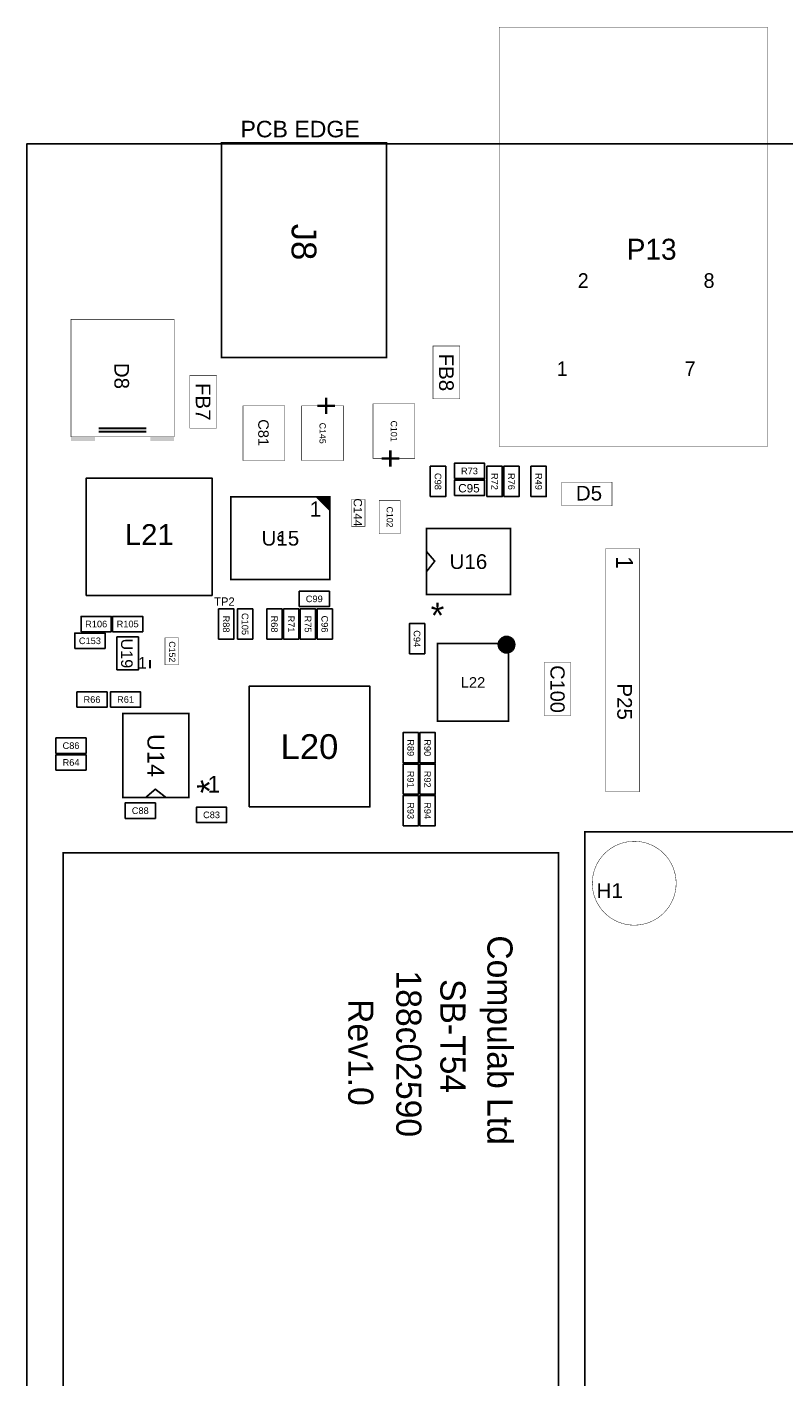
# Model space of a CAD drawing. Extents: x 0 to 127, y -6 to 140.
# Tile 2 of 3: x 0 to 46, y 58 to 140. Entities that reach past the tile are written whole.
import ezdxf
from ezdxf.enums import TextEntityAlignment as Align

# ---------------------------------------------------------------- set-up
doc = ezdxf.new("R2010")
doc.units = 0
doc.header["$MEASUREMENT"] = 0
for name, color, linetype in [('ASSEMBLY_OUTLINES_TOP', 102, 'CONTINUOUS'), ('ASSEMBLY_REF_DES_TOP', 102, 'CONTINUOUS'), ('BOARD_OUTLINE', 10, 'CONTINUOUS')]:
    doc.layers.add(name, color=color, linetype=linetype)
doc.styles.add('ARIAL', font='ARIAL.TTF')
doc.styles.add('VERIBEST_GERBER_0', font='txt')
doc.styles.add('VERIBEST_GERBER_1', font='ARIAL.TTF')

msp = doc.modelspace()

# ---------------------------------------------------------------- hatches: boundary and pattern name
at = {"layer": 'ASSEMBLY_OUTLINES_TOP'}
msp.add_hatch(color=256, dxfattribs=at).paths.add_polyline_path([(18.345891, 110.7809), (17.545891, 111.5809), (18.345891, 111.5809)], flags=0)
h = msp.add_hatch(color=256, dxfattribs=at)
edge = h.paths.add_edge_path()
edge.add_arc((29.0455, 102.637109), 0.5, 0, 360)

# ---------------------------------------------------------------- linework, layer by layer
for points, const_width in [([(28.596428, 114.629973), (28.596428, 140.029973), (44.852428, 140.029973), (44.852428, 114.629973)], 0.0254), ([(11.7773, 120.021109), (11.7773, 133.021109), (21.7773, 133.021109), (21.7773, 120.021109)], 0.1), ([(2.662709, 115.2277), (2.662709, 122.3397), (8.911109, 122.3397), (8.911109, 115.2277)], 0.0254), ([(24.5872, 117.5258), (24.5872, 120.7262), (26.2128, 120.7262), (26.2128, 117.5258)], 0.0254), ([(9.8552, 115.7478), (9.8552, 118.9482), (11.4808, 118.9482), (11.4808, 115.7478)], 0.0254), ([(13.081, 113.792), (13.081, 117.094), (15.621, 117.094), (15.621, 113.792)], 0.0254), ([(16.637, 113.792), (16.637, 117.094), (19.177, 117.094), (19.177, 113.792)], 0.0254), ([(20.955, 113.919), (20.955, 117.221), (23.495, 117.221), (23.495, 113.919)], 0.0254), ([(32.385, 111.0488), (32.385, 112.4712), (35.433, 112.4712), (35.433, 111.0488)], 0.0254), ([(12.345891, 106.5809), (12.345891, 111.5809), (18.345891, 111.5809), (18.345891, 106.5809)], 0.1), ([(19.6596, 109.8042), (19.6596, 111.4298), (20.4724, 111.4298), (20.4724, 109.8042)], 0.0254), ([(21.336, 109.347), (21.336, 111.379), (22.606, 111.379), (22.606, 109.347)], 0.0254), ([(24.1941, 105.666309), (24.1941, 109.666309), (29.2741, 109.666309), (29.2741, 105.666309)], 0.1), ([(35.052, 93.726), (35.052, 108.458), (37.084, 108.458), (37.084, 93.726)], 0.0254), ([(8.3566, 101.4222), (8.3566, 103.0478), (9.1694, 103.0478), (9.1694, 101.4222)], 0.0254), ([(24.8635, 98.001109), (24.8635, 102.701109), (29.1635, 102.701109), (29.1635, 98.001109)], 0.1), ([(31.3182, 98.3488), (31.3182, 101.5492), (32.9438, 101.5492), (32.9438, 98.3488)], 0.0254), ([(5.802091, 93.3837), (5.802091, 98.4637), (9.802091, 98.4637), (9.802091, 93.3837)], 0.1), ([(33.779051, 23.560125), (33.779051, 91.310125), (106.245251, 91.310125), (106.245251, 23.560125)], 0.100076), ([(2.1837, 33.935509), (2.1837, 90.035509), (32.1837, 90.035509), (32.1837, 33.935509)], 0.1)]:
    msp.add_lwpolyline(points, close=True, dxfattribs=dict(at, const_width=const_width))
for points, const_width in [([(4.339109, 115.7357), (7.234709, 115.7357)], 0.127), ([(4.339109, 115.5325), (7.234709, 115.5325)], 0.127), ([(4.339109, 115.5325), (7.234709, 115.5325)], 0.127), ([(18.345891, 110.7809), (17.545891, 111.5809)], 0.1), ([(24.20807, 108.260669), (24.693464, 107.696027), (24.20807, 107.071949)], 0.1016), ([(7.446, 101.208), (7.446, 101.708)], 0.13), ([(7.207731, 93.39767), (7.772373, 93.883064), (8.396451, 93.39767)], 0.1016)]:
    msp.add_lwpolyline(points, dxfattribs=dict(at, const_width=const_width))
for points in [[(24.427, 111.607), (24.427, 113.437), (25.357, 113.437), (25.357, 111.607)], [(25.882, 112.692), (25.882, 113.622), (27.712, 113.622), (27.712, 112.692)], [(27.856, 111.607), (27.856, 113.437), (28.786, 113.437), (28.786, 111.607)], [(28.872, 111.607), (28.872, 113.437), (29.802, 113.437), (29.802, 111.607)], [(30.523, 111.607), (30.523, 113.437), (31.453, 113.437), (31.453, 111.607)], [(3.5935, 105.617491), (3.5935, 112.729491), (11.2135, 112.729491), (11.2135, 105.617491)], [(25.882, 111.676), (25.882, 112.606), (27.712, 112.606), (27.712, 111.676)], [(18.345891, 110.7809), (17.545891, 111.5809), (18.345891, 111.5809)], [(16.484, 104.945), (16.484, 105.875), (18.314, 105.875), (18.314, 104.945)], [(11.6, 102.971), (11.6, 104.801), (12.53, 104.801), (12.53, 102.971)], [(12.743, 102.971), (12.743, 104.801), (13.673, 104.801), (13.673, 102.971)], [(14.521, 102.971), (14.521, 104.801), (15.451, 104.801), (15.451, 102.971)], [(15.537, 102.971), (15.537, 104.801), (16.467, 104.801), (16.467, 102.971)], [(16.553, 102.971), (16.553, 104.801), (17.483, 104.801), (17.483, 102.971)], [(17.569, 102.971), (17.569, 104.801), (18.499, 104.801), (18.499, 102.971)], [(3.276, 103.421), (3.276, 104.351), (5.106, 104.351), (5.106, 103.421)], [(5.181, 103.421), (5.181, 104.351), (7.011, 104.351), (7.011, 103.421)], [(23.157, 102.082), (23.157, 103.912), (24.087, 103.912), (24.087, 102.082)], [(2.895, 102.405), (2.895, 103.335), (4.725, 103.335), (4.725, 102.405)], [(5.446, 101.108), (5.446, 103.108), (6.746, 103.108), (6.746, 101.108)], [(3.022, 98.849), (3.022, 99.779), (4.852, 99.779), (4.852, 98.849)], [(5.054, 98.849), (5.054, 99.779), (6.884, 99.779), (6.884, 98.849)], [(13.4499, 92.807309), (13.4499, 100.122509), (20.7651, 100.122509), (20.7651, 92.807309)], [(22.776, 95.478), (22.776, 97.308), (23.706, 97.308), (23.706, 95.478)], [(23.792, 95.478), (23.792, 97.308), (24.722, 97.308), (24.722, 95.478)], [(1.752, 96.055), (1.752, 96.985), (3.582, 96.985), (3.582, 96.055)], [(1.752, 95.039), (1.752, 95.969), (3.582, 95.969), (3.582, 95.039)], [(22.776, 93.573), (22.776, 95.403), (23.706, 95.403), (23.706, 93.573)], [(23.792, 93.573), (23.792, 95.403), (24.722, 95.403), (24.722, 93.573)], [(22.776, 91.668), (22.776, 93.498), (23.706, 93.498), (23.706, 91.668)], [(23.792, 91.668), (23.792, 93.498), (24.722, 93.498), (24.722, 91.668)], [(5.943, 92.118), (5.943, 93.048), (7.773, 93.048), (7.773, 92.118)], [(10.261, 91.864), (10.261, 92.794), (12.091, 92.794), (12.091, 91.864)]]:
    msp.add_lwpolyline(points, close=True, dxfattribs=at)
for points, const_width in [([(15.204391, 109.0809, -1), (15.487391, 109.0809, -1)], 0.1), ([(34.236152, 88.189308, -1), (39.316152, 88.189308, -1)], 0.0254)]:
    msp.add_lwpolyline(points, format="xyb", close=True, dxfattribs=dict(at, const_width=const_width))
msp.add_circle((29.0455, 102.637109), 0.5, dxfattribs=at)
for points in [[(2.662709, 114.9737), (4.110509, 114.9737), (2.662709, 115.2277), (4.110509, 115.2277)], [(7.463309, 114.9737), (8.911109, 114.9737), (7.463309, 115.2277), (8.911109, 115.2277)]]:
    msp.add_solid(points, dxfattribs=at)
at = {"layer": 'BOARD_OUTLINE'}
msp.add_lwpolyline([(0, -0.635), (0, 132.969), (127, 132.969), (127, -0.635)], close=True, dxfattribs=at)

# ---------------------------------------------------------------- texts
at = {"layer": 'ASSEMBLY_OUTLINES_TOP'}
for s, height, style, p in [('PCB EDGE', 1, 'ARIAL', (16.540725, 133.861684)), ('2', 0.889, 'VERIBEST_GERBER_0', (33.688369, 124.686096)), ('8', 0.889, 'VERIBEST_GERBER_0', (41.308369, 124.686096)), ('1', 0.889, 'VERIBEST_GERBER_0', (32.418369, 119.352096)), ('7', 0.889, 'VERIBEST_GERBER_0', (40.165369, 119.352096)), ('1', 0.9144, 'VERIBEST_GERBER_1', (17.469026, 110.85162)), ('*', 1.524, 'ARIAL', (24.85976, 104.410753)), ('1', 0.7, 'VERIBEST_GERBER_0', (6.984604, 101.536606)), ('1', 1.016, 'VERIBEST_GERBER_0', (11.313793, 94.18253))]:
    msp.add_text(s, height=height, dxfattribs=dict(at, style=style)).set_placement(p, align=Align.MIDDLE_CENTER)
at = {"layer": 'ASSEMBLY_OUTLINES_TOP', "style": 'VERIBEST_GERBER_0'}
for s, height, rotation, p in [('+', 1.524, 270, (18.906744, 117.692424)), ('+', 1.524, 90, (21.225256, 113.320576)), ('1', 1.016, 270, (36.696041, 107.988455))]:
    msp.add_text(s, height=height, rotation=rotation, dxfattribs=at).set_placement(p, align=Align.TOP_LEFT)
at = {"layer": 'ASSEMBLY_OUTLINES_TOP'}
for s, rotation, style, p in [('*', 90, 'ARIAL', (11.057647, 94.04936)), ('Compulab Ltd', 270, 'VERIBEST_GERBER_0', (28.646025, 78.689092)), ('188c02590', 270, 'VERIBEST_GERBER_0', (23.127621, 77.85775)), ('SB-T54', 270, 'VERIBEST_GERBER_0', (25.798685, 78.931916)), ('Rev1.0', 270, 'VERIBEST_GERBER_0', (20.215511, 77.94284))]:
    msp.add_text(s, height=1.524, rotation=rotation, dxfattribs=dict(at, style=style)).set_placement(p, align=Align.MIDDLE_CENTER)
at = {"layer": 'ASSEMBLY_REF_DES_TOP'}
for s, height, style, p in [('J8', 1.5, 'ARIAL', (16.7773, 127.021109)), ('D8', 0.889, 'ARIAL', (5.736109, 118.9107)), ('FB8', 0.889, 'ARIAL', (25.4, 119.126)), ('FB7', 0.889, 'ARIAL', (10.668, 117.348)), ('C81', 0.635, 'ARIAL', (14.321028, 115.472972)), ('C101', 0.381, 'ARIAL', (22.225, 115.57)), ('C145', 0.381, 'ARIAL', (17.907, 115.443)), ('C98', 0.4, 'ARIAL', (24.892, 112.522)), ('R72', 0.4, 'ARIAL', (28.321, 112.522)), ('R76', 0.4, 'ARIAL', (29.337, 112.522)), ('R49', 0.4, 'ARIAL', (30.988, 112.522)), ('C144', 0.508, 'ARIAL', (20.036028, 110.646972)), ('C102', 0.381, 'ARIAL', (21.971, 110.363)), ('R88', 0.4, 'ARIAL', (12.065, 103.886)), ('C105', 0.4, 'ARIAL', (13.208, 103.886)), ('R68', 0.4, 'ARIAL', (14.986, 103.886)), ('R71', 0.4, 'ARIAL', (16.002, 103.886)), ('R75', 0.4, 'ARIAL', (17.018, 103.886)), ('C96', 0.4, 'ARIAL', (18.034, 103.886)), ('C94', 0.4, 'ARIAL', (23.622, 102.997)), ('U19', 0.7, 'ARIAL', (6.046, 102.108)), ('C152', 0.381, 'ARIAL', (8.792972, 102.205028)), ('C100', 0.8636, 'ARIAL', (32.131, 99.949)), ('P25', 0.889, 'VERIBEST_GERBER_1', (36.195, 99.187)), ('U14', 1.016, 'ARIAL', (7.802151, 95.923583)), ('R89', 0.4, 'ARIAL', (23.241, 96.393)), ('R90', 0.4, 'ARIAL', (24.257, 96.393)), ('R91', 0.4, 'ARIAL', (23.241, 94.488)), ('R92', 0.4, 'ARIAL', (24.257, 94.488)), ('R93', 0.4, 'ARIAL', (23.241, 92.583)), ('R94', 0.4, 'ARIAL', (24.257, 92.583))]:
    msp.add_text(s, height=height, rotation=270, dxfattribs=dict(at, style=style)).set_placement(p, align=Align.MIDDLE_CENTER)
at = {"layer": 'ASSEMBLY_REF_DES_TOP', "style": 'VERIBEST_GERBER_0'}
msp.add_text('P13', height=1.27, dxfattribs=at).set_placement((39.343076, 125.567186), align=Align.BOTTOM_RIGHT)
at = {"layer": 'ASSEMBLY_REF_DES_TOP', "style": 'ARIAL'}
for s, height, p in [('R73', 0.4, (26.797, 113.157)), ('C95', 0.508, (26.767028, 112.111028)), ('D5', 0.889, (34.036, 111.8108)), ('L21', 1.27, (7.4035, 109.300491)), ('U15', 0.89, (15.345891, 109.0809)), ('U16', 0.890016, (26.7341, 107.666309)), ('C99', 0.4, (17.399, 105.41)), ('R106', 0.4, (4.191, 103.886)), ('R105', 0.4, (6.096, 103.886)), ('C153', 0.4, (3.81, 102.87)), ('L22', 0.635, (27.0135, 100.351109)), ('R66', 0.4, (3.937, 99.314)), ('R61', 0.4, (5.969, 99.314)), ('C86', 0.4, (2.667, 96.52)), ('L20', 1.5, (17.1075, 96.464909)), ('R64', 0.4, (2.667, 95.504)), ('C88', 0.4, (6.858, 92.583)), ('C83', 0.4, (11.176, 92.329))]:
    msp.add_text(s, height=height, dxfattribs=at).set_placement(p, align=Align.MIDDLE_CENTER)
at = {"layer": 'ASSEMBLY_REF_DES_TOP'}
for s, height, style, p in [('TP2', 0.508, 'VERIBEST_GERBER_0', (11.333734, 105.49895)), ('H1', 0.9, 'VERIBEST_GERBER_1', (34.490152, 88.189308))]:
    msp.add_text(s, height=height, dxfattribs=dict(at, style=style)).set_placement(p, align=Align.TOP_LEFT)

doc.saveas('drawing.dxf')
